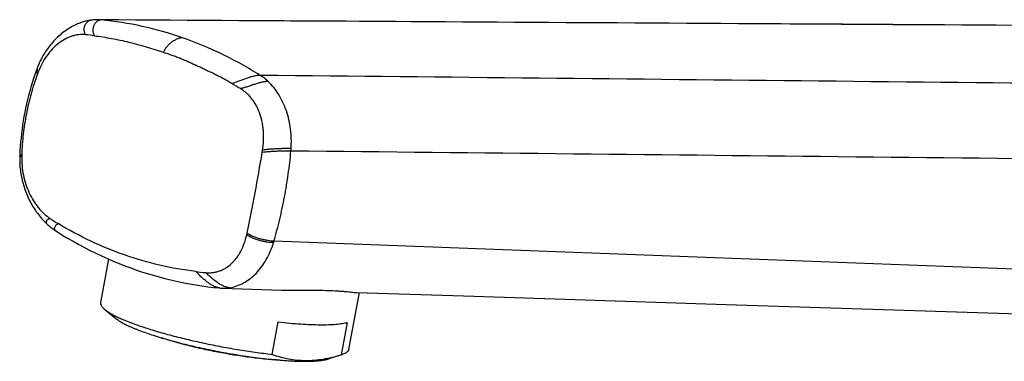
# Model space of a CAD drawing. Header units: millimetres. Extents: x -6 to 552, y -8 to 427.
# Tile 1 of 9: x -6 to 87, y 78 to 111. Entities that reach past the tile are written whole.
import ezdxf

# ---------------------------------------------------------------- set-up
doc = ezdxf.new("R2010")
doc.units = ezdxf.units.MM
doc.header["$LTSCALE"] = 30.734
doc.layers.get('0').update_dxf_attribs({"linetype": 'CONTINUOUS'})

msp = doc.modelspace()

# ---------------------------------------------------------------- linework, layer by layer
at = {"color": 7, "linetype": 'CONTINUOUS'}
for p, q in [((24.655, 110.594), (1.031, 110.738)), ((-4.762, 106.017), (-4.79, 105.938)), ((-4.731, 106.101), (-4.762, 106.017)), ((-4.707, 106.164), (-4.731, 106.101)), ((-6.372, 97.753), (-6.374, 97.709)), ((-6.368, 97.863), (-6.372, 97.753)), ((-6.367, 97.863), (-6.367, 97.864)), ((1.319, 83.868), (2.097, 87.989)), ((12.607, 85.255), (12.607, 85.255)), ((12.82, 85.24), (12.88, 85.237)), ((12.875, 85.238), (18.495, 85.057)), ((24.903, 79.415), (25.923, 84.818)), ((1.72, 83.208), (2.774, 82.345)), ((17.614, 78.952), (18.195, 82.032)), ((24.746, 81.989), (24.165, 78.909)), ((24.289, 78.946), (22.993, 78.527))]:
    msp.add_line(p, q, dxfattribs=at)
at = {"color": 9, "linetype": 'CONTINUOUS'}
for p, q in [((7.332, 107.623), (7.526, 107.553)), ((16.667, 98.129), (16.704, 98.353)), ((15.195, 90.318), (15.224, 90.452)), ((12.88, 85.237), (12.889, 85.237))]:
    msp.add_line(p, q, dxfattribs=at)
at = {"color": 7, "linetype": 'CONTINUOUS'}
for points in [[(0.414, 110.698), (0.317, 110.683), (0.208, 110.664), (0.099, 110.643), (-0.008, 110.619), (-0.115, 110.593), (-0.222, 110.564), (-0.329, 110.532), (-0.437, 110.498), (-0.545, 110.462), (-0.653, 110.422), (-0.763, 110.379), (-0.874, 110.333), (-0.986, 110.284), (-1.1, 110.231), (-1.215, 110.174), (-1.331, 110.114), (-1.449, 110.049), (-1.569, 109.981), (-1.689, 109.908), (-1.811, 109.831), (-1.933, 109.75), (-2.056, 109.664), (-2.179, 109.574), (-2.301, 109.48), (-2.423, 109.383), (-2.544, 109.281), (-2.664, 109.176), (-2.781, 109.068), (-2.897, 108.957), (-3.011, 108.844), (-3.122, 108.727), (-3.23, 108.608), (-3.336, 108.487), (-3.44, 108.364), (-3.54, 108.239), (-3.638, 108.112), (-3.733, 107.983), (-3.825, 107.852), (-3.914, 107.72), (-4.001, 107.586), (-4.084, 107.451), (-4.165, 107.313), (-4.243, 107.174), (-4.319, 107.033), (-4.391, 106.891), (-4.461, 106.746), (-4.528, 106.6), (-4.592, 106.452), (-4.654, 106.302), (-4.707, 106.164)], [(1.037, 110.738), (0.975, 110.739), (0.857, 110.736), (0.741, 110.731), (0.627, 110.722), (0.514, 110.71), (0.414, 110.698)], [(140.943, 109.877), (119.063, 110.013), (95.481, 110.159), (71.886, 110.305), (48.278, 110.45), (24.655, 110.594)], [(-4.79, 105.938), (-4.927, 105.547), (-5.061, 105.144), (-5.189, 104.742), (-5.309, 104.342), (-5.422, 103.943), (-5.529, 103.545), (-5.629, 103.146), (-5.723, 102.748), (-5.811, 102.349), (-5.892, 101.95), (-5.967, 101.549), (-6.036, 101.147), (-6.098, 100.744), (-6.155, 100.338), (-6.206, 99.931), (-6.25, 99.52), (-6.289, 99.108), (-6.321, 98.692), (-6.347, 98.273), (-6.367, 97.864)], [(-6.373, 97.71), (-6.376, 97.566), (-6.376, 97.408), (-6.373, 97.25), (-6.368, 97.093), (-6.359, 96.935), (-6.347, 96.777), (-6.333, 96.619), (-6.315, 96.461), (-6.294, 96.302), (-6.27, 96.143), (-6.243, 95.984), (-6.212, 95.823), (-6.179, 95.663), (-6.142, 95.502), (-6.102, 95.34), (-6.059, 95.179), (-6.013, 95.018), (-5.964, 94.857), (-5.911, 94.697), (-5.856, 94.538), (-5.797, 94.38), (-5.736, 94.223), (-5.672, 94.069), (-5.606, 93.917), (-5.537, 93.767), (-5.465, 93.618), (-5.391, 93.471), (-5.314, 93.326), (-5.234, 93.183), (-5.152, 93.041), (-5.067, 92.901), (-4.979, 92.762), (-4.888, 92.626), (-4.795, 92.491), (-4.699, 92.359), (-4.601, 92.229), (-4.5, 92.101), (-4.397, 91.977), (-4.292, 91.854), (-4.184, 91.735), (-4.074, 91.619), (-3.962, 91.506), (-3.848, 91.396), (-3.742, 91.298)], [(-3.742, 91.298), (-3.663, 91.228), (-3.574, 91.151), (-3.486, 91.077), (-3.397, 91.006), (-3.309, 90.937), (-3.221, 90.871), (-3.133, 90.808), (-3.046, 90.747), (-2.959, 90.689), (-2.886, 90.641)], [(-2.886, 90.64), (-2.37, 90.319), (-1.839, 90), (-1.305, 89.691), (-0.768, 89.392), (-0.228, 89.103), (0.315, 88.824), (0.86, 88.555), (1.408, 88.297), (1.959, 88.048), (2.511, 87.81), (3.066, 87.582), (3.622, 87.365), (4.18, 87.157), (4.739, 86.96), (5.299, 86.773), (5.86, 86.596), (6.421, 86.43), (6.984, 86.273), (7.546, 86.127), (8.109, 85.99), (8.672, 85.864), (9.235, 85.747), (9.799, 85.64), (10.363, 85.543), (10.926, 85.456), (11.49, 85.379), (12.054, 85.311), (12.607, 85.255)], [(12.607, 85.255), (12.649, 85.251), (12.705, 85.247), (12.762, 85.243), (12.82, 85.24)], [(25.626, 84.828), (36.804, 84.469), (60.744, 83.7), (84.641, 82.934), (108.492, 82.169), (132.299, 81.407), (146.925, 80.939)]]:
    msp.add_lwpolyline(points, dxfattribs=at)
at = {"color": 9, "linetype": 'CONTINUOUS'}
for centre, radius, start, end in [((0.483, 110.195), 0.507, 97.86794, 98.45248), ((1.004, 106.958), 3.78, 84.50168, 89.50504), ((-3.257, 78.945), 30.532, 82.50239, 84.07117), ((-0.025, 86.856), 22.032, 70.49375, 70.63727), ((18.843, 96.96), 25.059, 159.38382, 159.89684), ((-8.616, 65.322), 45.271, 59.1588, 60.35061), ((9.714, 99.157), 9.725, 354.71777, 356.07316), ((19.015, 97.062), 25.209, 178.06515, 178.38801), ((-148.313, 125.176), 167.183, 348.01268, 350.68971), ((14.719, 119.884), 33.417, 236.9943, 238.58386), ((9.257, 92.162), 8.877, 342.95158, 343.86942), ((14.451, 120.066), 33.502, 262.9785, 264.56252), ((12.999, 88.949), 3.713, 268.30722, 278.81791)]:
    msp.add_arc(centre, radius, start, end, dxfattribs=at)
at = {"color": 7, "linetype": 'CONTINUOUS'}
msp.add_arc((23.405, 81.689), 2.882, 285.29204, 287.86908, dxfattribs=at)
at = {"color": 9, "linetype": 'CONTINUOUS'}
for points, knots in [([(0.408, 110.697), (0.352, 110.688), (0.235, 110.651), (0.073, 110.551), (-0.049, 110.431), (-0.132, 110.316), (-0.186, 110.218), (-0.23, 110.111), (-0.26, 109.999), (-0.277, 109.882), (-0.278, 109.762), (-0.262, 109.643), (-0.229, 109.526), (-0.177, 109.414), (-0.13, 109.346), (-0.103, 109.314)], [0, 0, 0, 0, 0.098099, 0.207379, 0.325711, 0.387879, 0.451935, 0.51766, 0.584551, 0.652209, 0.720443, 0.789227, 0.858553, 0.92863, 1, 1, 1, 1]), ([(1.366, 110.721), (1.326, 110.721), (1.247, 110.712), (1.136, 110.677), (1.036, 110.626), (0.915, 110.542), (0.812, 110.436), (0.728, 110.313), (0.676, 110.211), (0.634, 110.101), (0.592, 109.944), (0.571, 109.732), (0.604, 109.468), (0.671, 109.298), (0.718, 109.217)], [0, 0, 0, 0, 0.06305, 0.122494, 0.180088, 0.236836, 0.350132, 0.407911, 0.467039, 0.527822, 0.590237, 0.719601, 0.855519, 1, 1, 1, 1]), ([(140.943, 109.87), (129.312, 109.942), (82.786, 110.229), (36.261, 110.512), (1.366, 110.721)], [0, 0, 0, 0, 0.249997, 1, 1, 1, 1]), ([(9.101, 109.017), (7.845, 109.455), (5.295, 110.181), (2.675, 110.596), (1.366, 110.721)], [0, 0, 0, 0, 0.502823, 1, 1, 1, 1]), ([(-0.103, 109.314), (-0.21, 109.325), (-0.425, 109.335), (-0.752, 109.316), (-1.081, 109.261), (-1.412, 109.171), (-1.741, 109.047), (-2.18, 108.835), (-2.712, 108.487), (-3.297, 107.953), (-3.822, 107.316), (-4.272, 106.587), (-4.509, 106.058), (-4.612, 105.783)], [0, 0, 0, 0, 0.052225, 0.10538, 0.159717, 0.215433, 0.272642, 0.331404, 0.453663, 0.582423, 0.717002, 0.856554, 1, 1, 1, 1]), ([(0.727, 109.216), (1.273, 109.144), (2.37, 108.97), (4.571, 108.5), (6.203, 108.017), (7.28, 107.642)], [0, 0, 0, 0, 0.245059, 0.493342, 1, 1, 1, 1]), ([(9.101, 109.017), (9.063, 109.017), (8.983, 109.012), (8.86, 108.99), (8.73, 108.955), (8.545, 108.889), (8.311, 108.776), (8.042, 108.601), (7.795, 108.387), (7.58, 108.15), (7.405, 107.902), (7.314, 107.728), (7.28, 107.642)], [0, 0, 0, 0, 0.04785, 0.100301, 0.156936, 0.217208, 0.346082, 0.481827, 0.619595, 0.754993, 0.883332, 1, 1, 1, 1]), ([(16.479, 105.453), (15.308, 106.187), (12.91, 107.518), (10.379, 108.572), (9.101, 109.017)], [0, 0, 0, 0, 0.505454, 1, 1, 1, 1]), ([(13.779, 104.665), (13.654, 104.744), (13.4, 104.896), (13.015, 105.113), (12.626, 105.319), (12.106, 105.582), (11.582, 105.834), (11.059, 106.081), (10.667, 106.264), (10.276, 106.442), (9.885, 106.616), (9.494, 106.789), (9.104, 106.958), (8.712, 107.119), (8.188, 107.323), (7.791, 107.463), (7.526, 107.553)], [0, 0, 0, 0, 0.06439, 0.128469, 0.192267, 0.255805, 0.382151, 0.444968, 0.507549, 0.569893, 0.632003, 0.693879, 0.755521, 0.816944, 0.878161, 1, 1, 1, 1]), ([(-4.79, 105.938), (-4.801, 105.908), (-4.813, 105.847), (-4.801, 105.751), (-4.759, 105.657), (-4.716, 105.6), (-4.69, 105.573)], [0, 0, 0, 0, 0.234281, 0.466505, 0.715823, 1, 1, 1, 1]), ([(-4.707, 106.164), (-4.719, 106.133), (-4.733, 106.069), (-4.723, 105.97), (-4.682, 105.871), (-4.638, 105.812), (-4.612, 105.783)], [0, 0, 0, 0, 0.235112, 0.467993, 0.717022, 1, 1, 1, 1]), ([(-4.69, 105.573), (-4.915, 104.959), (-5.315, 103.715), (-5.766, 101.809), (-6.063, 99.872), (-6.158, 98.567), (-6.18, 97.913)], [0, 0, 0, 0, 0.250379, 0.499771, 0.749294, 1, 1, 1, 1]), ([(16.479, 105.453), (16.433, 105.454), (16.334, 105.448), (16.183, 105.428), (16.023, 105.399), (15.857, 105.363), (15.687, 105.32), (15.454, 105.256), (15.159, 105.164), (14.807, 105.037), (14.457, 104.904), (14.17, 104.794), (13.945, 104.714), (13.836, 104.68), (13.782, 104.664)], [0, 0, 0, 0, 0.049726, 0.104379, 0.162336, 0.22271, 0.28496, 0.348715, 0.479619, 0.613243, 0.747084, 0.877694, 0.940279, 1, 1, 1, 1]), ([(17.245, 104.859), (17.209, 104.863), (17.131, 104.864), (17.006, 104.856), (16.867, 104.838), (16.656, 104.802), (16.37, 104.735), (16.01, 104.63), (15.64, 104.505), (15.332, 104.396), (15.091, 104.315), (14.919, 104.261), (14.754, 104.219), (14.645, 104.198), (14.593, 104.191)], [0, 0, 0, 0, 0.039351, 0.084936, 0.136275, 0.192779, 0.318648, 0.457067, 0.601932, 0.745384, 0.81403, 0.879644, 0.941739, 1, 1, 1, 1]), ([(157.983, 103.98), (146.191, 104.104), (99.023, 104.598), (51.855, 105.088), (16.479, 105.453)], [0, 0, 0, 0, 0.249996, 1, 1, 1, 1]), ([(17.245, 104.859), (17.126, 104.972), (16.88, 105.183), (16.615, 105.369), (16.479, 105.453)], [0, 0, 0, 0, 0.506948, 1, 1, 1, 1]), ([(19.416, 98.491), (19.437, 98.798), (19.449, 99.413), (19.378, 100.328), (19.22, 101.222), (18.979, 102.08), (18.656, 102.887), (18.258, 103.628), (17.792, 104.291), (17.433, 104.682), (17.245, 104.859)], [0, 0, 0, 0, 0.132976, 0.265491, 0.396501, 0.525057, 0.650252, 0.771385, 0.88802, 1, 1, 1, 1]), ([(16.704, 98.353), (16.752, 98.649), (16.816, 99.244), (16.806, 99.988), (16.744, 100.571), (16.648, 101.134), (16.466, 101.806), (16.191, 102.434), (15.922, 102.891), (15.699, 103.207), (15.454, 103.498), (15.187, 103.761), (14.901, 103.993), (14.697, 104.129), (14.593, 104.191)], [0, 0, 0, 0, 0.136878, 0.272076, 0.338628, 0.40427, 0.532282, 0.655526, 0.715408, 0.774164, 0.831867, 0.88863, 0.944613, 1, 1, 1, 1]), ([(19.397, 98.262), (19.297, 98.263), (19.075, 98.262), (18.719, 98.256), (18.326, 98.245), (17.922, 98.23), (17.591, 98.213), (17.342, 98.197), (17.177, 98.183), (17.028, 98.169), (16.861, 98.15), (16.742, 98.136), (16.667, 98.129)], [0, 0, 0, 0, 0.109884, 0.243301, 0.390512, 0.541774, 0.687036, 0.753908, 0.815011, 0.869333, 0.91755, 1, 1, 1, 1]), ([(19.416, 98.491), (19.369, 98.493), (19.27, 98.495), (19.051, 98.497), (18.745, 98.494), (18.355, 98.484), (17.955, 98.467), (17.626, 98.448), (17.38, 98.43), (17.215, 98.415), (17.066, 98.399), (16.898, 98.377), (16.779, 98.361), (16.704, 98.353)], [0, 0, 0, 0, 0.051103, 0.109292, 0.242111, 0.388803, 0.539683, 0.684779, 0.751709, 0.813003, 0.867669, 0.91636, 1, 1, 1, 1]), ([(17.785, 89.696), (17.985, 90.386), (18.353, 91.784), (18.807, 93.913), (19.16, 96.075), (19.33, 97.531), (19.397, 98.262)], [0, 0, 0, 0, 0.247205, 0.496571, 0.747644, 1, 1, 1, 1]), ([(162.564, 96.747), (150.634, 96.874), (102.911, 97.382), (55.189, 97.886), (19.397, 98.262)], [0, 0, 0, 0, 0.249996, 1, 1, 1, 1]), ([(-6.374, 97.71), (-6.373, 97.712), (-6.371, 97.717), (-6.363, 97.724), (-6.35, 97.732), (-6.331, 97.741), (-6.305, 97.749), (-6.256, 97.762), (-6.215, 97.768), (-6.185, 97.771)], [0, 0, 0, 0, 0.034449, 0.084268, 0.156066, 0.255383, 0.387134, 0.554905, 1, 1, 1, 1]), ([(-6.367, 97.864), (-6.367, 97.864), (-6.366, 97.868), (-6.363, 97.87), (-6.361, 97.872)], [0, 0, 0, 0, 0.19064, 1, 1, 1, 1]), ([(-6.361, 97.872), (-6.359, 97.874), (-6.353, 97.877), (-6.335, 97.885), (-6.302, 97.895), (-6.248, 97.906), (-6.205, 97.911), (-6.18, 97.913)], [0, 0, 0, 0, 0.047296, 0.112584, 0.308218, 0.603776, 1, 1, 1, 1]), ([(-6.185, 97.771), (-6.193, 97.47), (-6.174, 96.864), (-6.039, 95.967), (-5.804, 95.097), (-5.48, 94.276), (-5.138, 93.642), (-4.828, 93.178), (-4.507, 92.758), (-4.075, 92.297), (-3.684, 91.99), (-3.484, 91.86)], [0, 0, 0, 0, 0.133807, 0.268311, 0.401869, 0.532817, 0.659416, 0.720671, 0.780329, 0.894111, 1, 1, 1, 1]), ([(-3.742, 91.298), (-3.763, 91.317), (-3.801, 91.36), (-3.839, 91.437), (-3.851, 91.522), (-3.835, 91.609), (-3.79, 91.694), (-3.714, 91.769), (-3.61, 91.829), (-3.528, 91.852), (-3.484, 91.86)], [0, 0, 0, 0, 0.109784, 0.215334, 0.320778, 0.429947, 0.547741, 0.679572, 0.828994, 1, 1, 1, 1]), ([(-2.886, 90.641), (-2.917, 90.661), (-2.972, 90.705), (-3.022, 90.776), (-3.046, 90.837), (-3.059, 90.901), (-3.056, 90.988), (-3.021, 91.094), (-2.95, 91.198), (-2.842, 91.295), (-2.752, 91.345), (-2.701, 91.367)], [0, 0, 0, 0, 0.116576, 0.221664, 0.27246, 0.323386, 0.428592, 0.543427, 0.673875, 0.824818, 1, 1, 1, 1]), ([(10.356, 86.816), (9.202, 86.957), (6.913, 87.363), (3.567, 88.333), (0.342, 89.654), (-1.706, 90.759), (-2.699, 91.366)], [0, 0, 0, 0, 0.250465, 0.499724, 0.749227, 1, 1, 1, 1]), ([(11.277, 86.715), (11.39, 86.704), (11.617, 86.694), (11.955, 86.714), (12.285, 86.77), (12.607, 86.863), (12.917, 86.991), (13.317, 87.207), (13.687, 87.49), (14.016, 87.829), (14.248, 88.115), (14.46, 88.427), (14.72, 88.883), (14.99, 89.51), (15.136, 90.043), (15.195, 90.318)], [0, 0, 0, 0, 0.058471, 0.116098, 0.173188, 0.230097, 0.287199, 0.344847, 0.462917, 0.524061, 0.586827, 0.651317, 0.717592, 0.855447, 1, 1, 1, 1]), ([(17.744, 89.559), (17.699, 89.559), (17.606, 89.561), (17.414, 89.574), (17.162, 89.604), (16.849, 89.66), (16.581, 89.721), (16.361, 89.781), (16.19, 89.833), (16.018, 89.892), (15.785, 89.981), (15.556, 90.086), (15.343, 90.213), (15.243, 90.283), (15.195, 90.318)], [0, 0, 0, 0, 0.050396, 0.103233, 0.214625, 0.332489, 0.456482, 0.520878, 0.586956, 0.654585, 0.723547, 0.864189, 0.934045, 1, 1, 1, 1]), ([(17.785, 89.696), (17.74, 89.698), (17.648, 89.704), (17.458, 89.722), (17.207, 89.757), (16.894, 89.814), (16.567, 89.888), (16.226, 89.982), (15.938, 90.08), (15.707, 90.175), (15.535, 90.256), (15.373, 90.349), (15.272, 90.418), (15.224, 90.452)], [0, 0, 0, 0, 0.049735, 0.102028, 0.212783, 0.330741, 0.455239, 0.586165, 0.723043, 0.793235, 0.864049, 0.934029, 1, 1, 1, 1]), ([(13.568, 85.279), (13.796, 85.315), (14.252, 85.429), (14.906, 85.718), (15.527, 86.124), (16.1, 86.638), (16.618, 87.252), (17.073, 87.951), (17.457, 88.725), (17.657, 89.276), (17.744, 89.559)], [0, 0, 0, 0, 0.109938, 0.222804, 0.339787, 0.461707, 0.588919, 0.721295, 0.858524, 1, 1, 1, 1]), ([(160.741, 84.321), (148.84, 84.765), (101.188, 86.545), (53.536, 88.341), (17.785, 89.696)], [0, 0, 0, 0, 0.249736, 1, 1, 1, 1]), ([(12.607, 85.255), (12.561, 85.259), (12.466, 85.277), (12.325, 85.321), (12.18, 85.378), (12.034, 85.446), (11.887, 85.525), (11.739, 85.613), (11.592, 85.709), (11.447, 85.814), (11.304, 85.927), (11.114, 86.085), (10.883, 86.295), (10.617, 86.554), (10.443, 86.729), (10.358, 86.815)], [0, 0, 0, 0, 0.049908, 0.103323, 0.159422, 0.217696, 0.277815, 0.339551, 0.402734, 0.467215, 0.532813, 0.599311, 0.734047, 0.869017, 1, 1, 1, 1]), ([(13.568, 85.279), (13.531, 85.28), (13.454, 85.287), (13.332, 85.312), (13.201, 85.351), (13.008, 85.425), (12.753, 85.55), (12.444, 85.742), (12.135, 85.973), (11.836, 86.224), (11.599, 86.44), (11.413, 86.603), (11.322, 86.679), (11.277, 86.715)], [0, 0, 0, 0, 0.039907, 0.084922, 0.134854, 0.189365, 0.31035, 0.444118, 0.586266, 0.730571, 0.870265, 0.936678, 1, 1, 1, 1])]:
    msp.add_open_spline(points, degree=3, knots=knots, dxfattribs=at)
at = {"color": 7, "linetype": 'CONTINUOUS'}
for points, knots in [([(18.495, 85.057), (18.906, 85.044), (19.708, 85.034), (20.87, 85.04), (21.946, 85.043), (22.922, 85.028), (23.664, 84.993), (24.195, 84.954), (24.546, 84.923), (24.863, 84.892), (25.147, 84.863), (25.398, 84.84), (25.554, 84.83), (25.626, 84.828)], [0, 0, 0, 0, 0.17306, 0.336648, 0.488279, 0.625546, 0.746455, 0.800327, 0.849646, 0.894327, 0.934305, 0.969534, 1, 1, 1, 1]), ([(1.319, 83.868), (1.315, 83.844), (1.311, 83.794), (1.322, 83.716), (1.35, 83.637), (1.393, 83.555), (1.452, 83.47), (1.527, 83.384), (1.617, 83.295), (1.684, 83.237), (1.72, 83.208)], [0, 0, 0, 0, 0.090911, 0.186054, 0.289118, 0.402989, 0.529769, 0.670923, 0.827447, 1, 1, 1, 1]), ([(1.72, 83.208), (1.794, 83.147), (1.963, 83.023), (2.247, 82.845), (2.581, 82.662), (2.962, 82.473), (3.388, 82.281), (4.041, 82.011), (4.556, 81.821), (4.915, 81.696)], [0, 0, 0, 0, 0.081666, 0.176146, 0.283418, 0.403268, 0.53535, 0.679208, 1, 1, 1, 1]), ([(2.774, 82.345), (2.816, 82.311), (2.906, 82.242), (3.111, 82.102), (3.415, 81.923), (3.836, 81.71), (4.231, 81.532), (4.58, 81.386), (4.968, 81.232), (5.489, 81.039), (6.157, 80.812), (6.623, 80.665), (6.863, 80.591)], [0, 0, 0, 0, 0.036132, 0.075984, 0.166882, 0.272559, 0.392554, 0.45772, 0.526201, 0.672654, 0.830948, 1, 1, 1, 1]), ([(4.915, 81.696), (5.349, 81.544), (6.267, 81.247), (7.715, 80.831), (9.274, 80.432), (10.914, 80.057), (12.6, 79.714), (14.297, 79.411), (15.968, 79.154), (17.072, 79.013), (17.614, 78.952)], [0, 0, 0, 0, 0.106011, 0.222454, 0.347003, 0.47714, 0.610218, 0.743524, 0.874339, 1, 1, 1, 1]), ([(18.195, 82.032), (18.56, 81.991), (19.269, 81.918), (20.302, 81.835), (21.265, 81.782), (22.148, 81.759), (22.942, 81.767), (23.544, 81.801), (23.974, 81.845), (24.257, 81.884), (24.512, 81.93), (24.672, 81.968), (24.746, 81.989)], [0, 0, 0, 0, 0.167333, 0.325313, 0.472363, 0.607044, 0.728081, 0.8344, 0.881779, 0.925197, 0.964608, 1, 1, 1, 1]), ([(6.863, 80.591), (7.4, 80.428), (8.521, 80.113), (10.263, 79.686), (12.089, 79.296), (13.944, 78.957), (15.767, 78.679), (17.244, 78.501), (18.366, 78.397), (19.148, 78.341), (19.881, 78.305), (20.353, 78.294), (20.58, 78.293)], [0, 0, 0, 0, 0.120569, 0.250467, 0.385753, 0.522297, 0.655929, 0.782576, 0.842073, 0.898415, 0.951185, 1, 1, 1, 1]), ([(18.332, 78.403), (18.125, 78.412), (17.699, 78.438), (16.805, 78.51), (15.62, 78.642), (14.146, 78.853), (12.634, 79.116), (11.13, 79.423), (9.681, 79.763), (8.53, 80.073), (7.67, 80.332), (7.264, 80.463), (7.068, 80.53)], [0, 0, 0, 0, 0.05406, 0.11141, 0.234317, 0.365142, 0.500001, 0.634859, 0.765684, 0.88859, 0.94594, 1, 1, 1, 1]), ([(17.614, 78.952), (17.865, 78.862), (18.376, 78.7), (19.162, 78.516), (19.966, 78.401), (20.51, 78.373), (20.783, 78.371)], [0, 0, 0, 0, 0.247797, 0.496329, 0.746657, 1, 1, 1, 1]), ([(20.783, 78.371), (21.061, 78.369), (21.623, 78.391), (22.468, 78.497), (23.318, 78.67), (23.882, 78.823), (24.165, 78.909)], [0, 0, 0, 0, 0.242628, 0.489987, 0.742457, 1, 1, 1, 1]), ([(24.903, 79.415), (24.898, 79.391), (24.883, 79.343), (24.844, 79.275), (24.79, 79.21), (24.72, 79.15), (24.634, 79.093), (24.533, 79.039), (24.417, 78.989), (24.333, 78.96), (24.289, 78.946)], [0, 0, 0, 0, 0.090911, 0.186053, 0.289117, 0.402989, 0.529768, 0.670922, 0.827445, 1, 1, 1, 1]), ([(20.58, 78.293), (20.835, 78.291), (21.205, 78.295), (21.68, 78.319), (21.998, 78.344), (22.288, 78.377), (22.55, 78.418), (22.782, 78.466), (22.926, 78.506), (22.993, 78.527)], [0, 0, 0, 0, 0.314317, 0.456086, 0.587133, 0.707191, 0.816067, 0.913661, 1, 1, 1, 1])]:
    msp.add_open_spline(points, degree=3, knots=knots, dxfattribs=at)

doc.saveas('drawing.dxf')
